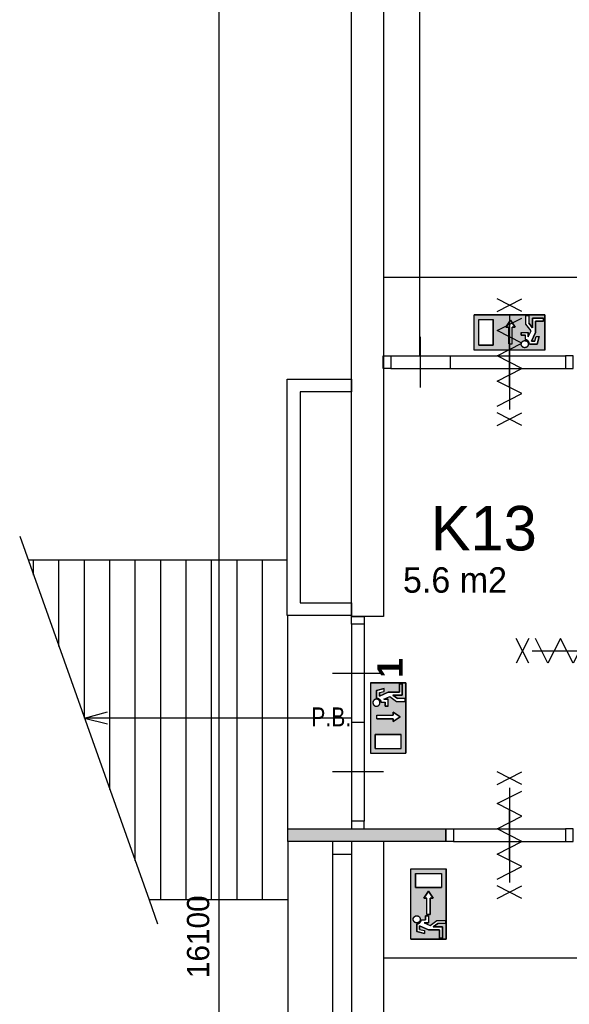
# Model space of a CAD drawing. Extents: x 319440 to 414317, y 3650 to 109188.
# Tile 25 of 46: x 337962 to 342282, y 76439 to 84182. Entities that reach past the tile are written whole.
import ezdxf
from ezdxf.enums import TextEntityAlignment as Align

# ---------------------------------------------------------------- set-up
doc = ezdxf.new("R2010")
doc.units = 0
doc.header["$MEASUREMENT"] = 0
doc.header["$PDMODE"] = 35
doc.header["$PDSIZE"] = -0.5
doc.layers.get('0').update_dxf_attribs({"linetype": 'CONTINUOUS'})
doc.layers.get('DEFPOINTS').update_dxf_attribs({"linetype": 'CONTINUOUS'})
for name, color, linetype in [('-02$TEKST$$$MAAT', 252, 'CONTINUOUS'), ('AA$1A---_ARCEER', 252, 'CONTINUOUS'), ('AL21----_BUITENWAND', 252, 'CONTINUOUS'), ('AL22----_BINNENWAND', 252, 'CONTINUOUS'), ('AL31----_BUITENKOZIJN', 252, 'CONTINUOUS'), ('AL32----_BINNENKOZIJN', 252, 'CONTINUOUS'), ('AM$1A---_MAATVOERING', 252, 'CONTINUOUS'), ('Brandweer', 252, 'CONTINUOUS'), ('brandweer NIEUW', 252, 'CONTINUOUS'), ('LAYER01', 252, 'CONTINUOUS'), ('M2', 252, 'CONTINUOUS')]:
    doc.layers.add(name, color=color, linetype=linetype)
doc.styles.add('B-01', font='b-gbp')
doc.styles.add('HELVL', font='HELVL', dxfattribs={"width": 0.8})
doc.dimstyles.new('BBA_STAND', dxfattribs={"dimtxt": 175, "dimasz": 1, "dimexe": 1, "dimexo": 0.001, "dimgap": 75, "dimtad": 1, "dimdec": 0, "dimzin": 0, "dimdsep": 46, "dimtxsty": 'B-01', "dimblk": 'NONE', "dimblk1": 'NONE', "dimblk2": 'PIJL1', "dimcen": 1, "dimse1": 1, "dimse2": 1, "dimclrd": 256, "dimclre": 1, "dimclrt": 256, "dimadec": 0, "dimazin": 0, "dimtfac": 1, "dimtdec": 0, "dimtmove": 0, "dimatfit": 0, "dimldrblk": 'PIJL1', "dimfxl": 1, "dimtolj": 1, "dimtzin": 0, "dimarcsym": 0})

# ---------------------------------------------------------------- blocks, each defined once
blk = doc.blocks.new('*D16')
at = {"layer": 'AM$1A---_MAATVOERING', "lineweight": -2, "transparency": 16777216}
blk.add_line((339528, 85020), (339528, 68920.5), dxfattribs=at)
at = {"layer": 'DEFPOINTS', "color": 0, "transparency": 16777216}
for p in [(340038, 85020), (339528, 68920.5), (340070.4, 68920.5)]:
    blk.add_point(p, dxfattribs=at)
at = {"layer": 'AM$1A---_MAATVOERING', "transparency": 16777216, "insert": (339365.5, 76970.3), "char_height": 175, "attachment_point": 5, "rotation": 90, "style": 'B-01'}
blk.add_mtext('\\A1;16100', dxfattribs=at)
blk = doc.blocks.new('_None')
blk = doc.blocks.new('PIJL1')
at = {"color": 1, "linetype": 'ByBlock'}
blk.add_line((0, 82.6), (0, -82.6), dxfattribs=at)
blk.add_solid([(-100, 16.7), (-100, -16.7), (0, 0)], dxfattribs=at)
blk = doc.blocks.new('*D77')
at = {"layer": 'AM$1A---_MAATVOERING', "lineweight": -2, "transparency": 16777216}
blk.add_line((356865.4, 82155), (340820.4, 82155), dxfattribs=at)
at = {"layer": 'DEFPOINTS', "color": 0, "transparency": 16777216}
for p in [(340820.4, 82155), (340820.4, 81699), (356865.4, 81539)]:
    blk.add_point(p, dxfattribs=at)
at = {"layer": 'AM$1A---_MAATVOERING', "transparency": 16777216, "insert": (348842.9, 82317.5), "char_height": 175, "attachment_point": 5, "style": 'B-01'}
blk.add_mtext('\\A1;16045', dxfattribs=at)
blk = doc.blocks.new('*D78')
at = {"layer": 'AM$1A---_MAATVOERING', "lineweight": -2, "transparency": 16777216}
blk.add_line((341108, 81539), (341108, 91114), dxfattribs=at)
at = {"layer": 'DEFPOINTS', "color": 0, "transparency": 16777216}
for p in [(340403.4, 91114), (341108, 91114), (340402.5, 81539)]:
    blk.add_point(p, dxfattribs=at)
at = {"layer": 'AM$1A---_MAATVOERING', "transparency": 16777216, "insert": (340945.5, 86326.5), "char_height": 175, "attachment_point": 5, "rotation": 90, "style": 'B-01'}
blk.add_mtext('\\A1;9575', dxfattribs=at)
blk = doc.blocks.new('*D91')
at = {"layer": 'AM$1A---_MAATVOERING', "lineweight": -2, "transparency": 16777216}
blk.add_line((348820.4, 76802), (340820.4, 76802), dxfattribs=at)
at = {"layer": 'DEFPOINTS', "color": 0, "transparency": 16777216}
for p in [(340820.4, 76894), (348820.4, 76894), (340820.4, 76802)]:
    blk.add_point(p, dxfattribs=at)
at = {"layer": 'AM$1A---_MAATVOERING', "transparency": 16777216, "insert": (344820.4, 76964.5), "char_height": 175, "attachment_point": 5, "style": 'B-01'}
blk.add_mtext('\\A1;8000', dxfattribs=at)

msp = doc.modelspace()

# ---------------------------------------------------------------- hatches: boundary and pattern name
at = {"layer": 'AA$1A---_ARCEER'}
msp.add_hatch(color=256, dxfattribs=at).paths.add_polyline_path([(341312.1, 77819.4), (340070.4, 77819.4), (340070.4, 77719.4), (341312.1, 77719.4)])
at = {"layer": 'Brandweer'}
h = msp.add_hatch(color=256, dxfattribs=at)
h.paths.add_polyline_path([(342089.6, 81584.1), (342089.6, 81861.5), (341534.7, 81861.5), (341534.7, 81584.1)])
h.paths.add_polyline_path([(341806.6, 81762.7), (341783.5, 81762.7), (341820.5, 81818.2), (341857.5, 81762.7), (341834.4, 81762.7), (341834.4, 81633.2), (341806.6, 81633.2)], flags=16)
h.paths.add_polyline_path([(341682.7, 81621.1), (341571.7, 81621.1), (341571.7, 81824.5), (341682.7, 81824.5)], flags=16)
h.paths.add_polyline_path([(341904.6, 81699.7), (341904.6, 81722.8), (341960.1, 81722.8), (341960.1, 81689.2), (341981.5, 81736.3), (341941.6, 81787.5), (341941.6, 81856.9), (341964.7, 81856.9), (341964.7, 81795.5), (341992.5, 81759.8), (341992.5, 81833.8), (342080.3, 81833.8), (342080.3, 81810.6), (342015.6, 81810.6), (342015.6, 81721.9), (341984.5, 81653.4), (342011.4, 81653.4), (342020.7, 81690.4), (342044.5, 81690.4), (342029.5, 81630.3), (341968.5, 81630.3), (341967.9, 81636.8), (341967.8, 81637.1), (341964.5, 81646.7), (341964.3, 81647.1), (341961, 81652.3), (341960.6, 81652.8), (341957.5, 81656.3), (341957.2, 81656.5), (341951.5, 81660.9), (341950.9, 81661.3), (341948, 81662.7), (341938.9, 81665.8), (341938.6, 81665.9), (341938.2, 81665.9), (341937.8, 81666), (341937.4, 81666.1), (341937, 81666.1), (341937, 81699.7)], flags=16)
h.paths.add_polyline_path([(341953.4, 81609.3), (341943.8, 81605), (341943.2, 81604.7), (341943.6, 81604.9), (341932.4, 81600.6), (341911.8, 81608.5), (341908.1, 81616.8), (341902.8, 81627.4), (341908.5, 81648), (341926.6, 81659.5), (341947.7, 81655.8), (341961, 81638.6), (341960.1, 81629), (341959.3, 81617.6), (341951.4, 81610.2), (341946.1, 81604.5), (341946.1, 81604.5), (341926.2, 81601.1), (341918.4, 81606.3), (341908.1, 81612.8), (341906.4, 81620.2), (341902.8, 81633.2), (341912.4, 81652.3), (341922.7, 81656.3), (341924.3, 81657.1), (341924.2, 81657), (341927, 81657.5), (341927.1, 81657.5), (341927, 81657.5), (341927.1, 81657.5), (341938.2, 81659.5), (341947.3, 81653.7), (341950.2, 81652.1), (341949.6, 81652.4), (341959.8, 81641.7), (341960.4, 81619.7), (341953.6, 81612.5), (341946.1, 81603.7), (341939.8, 81603.3), (341925.1, 81601.5), (341907.6, 81613.8), (341903, 81634.7), (341908.1, 81643.7), (341908.3, 81644.2), (341908.2, 81644), (341914.6, 81654.2), (341935.8, 81660), (341944, 81655.5), (341954.4, 81650.3), (341958.1, 81640.7), (341958.3, 81640.2), (341958.3, 81640.3), (341962.1, 81628.9)], flags=16)
h = msp.add_hatch(color=256, dxfattribs=at)
h.paths.add_polyline_path([(341314, 77505.3), (341036.6, 77505.3), (341036.6, 76950.4), (341314, 76950.4)])
h.paths.add_polyline_path([(341212.3, 77274.1), (341189.2, 77274.1), (341189.2, 77144.6), (341161.4, 77144.6), (341161.4, 77274.1), (341138.3, 77274.1), (341175.3, 77329.6)], flags=16)
h.paths.add_polyline_path([(341073.6, 77357.4), (341073.6, 77468.3), (341277, 77468.3), (341277, 77357.4)], flags=16)
h.paths.add_polyline_path([(341175.3, 77135.4), (341175.3, 77079.9), (341141.7, 77079.9), (341188.8, 77058.5), (341240, 77098.4), (341309.4, 77098.4), (341309.4, 77075.3), (341248, 77075.3), (341212.3, 77047.5), (341286.3, 77047.5), (341286.3, 76959.7), (341263.1, 76959.7), (341263.1, 77024.4), (341174.4, 77024.4), (341105.9, 77055.5), (341105.9, 77028.6), (341142.9, 77019.4), (341142.9, 76995.5), (341082.8, 77010.6), (341082.8, 77071.5), (341089.3, 77072.1), (341089.6, 77072.2), (341099.2, 77075.5), (341099.6, 77075.7), (341104.8, 77079), (341105.3, 77079.4), (341108.8, 77082.6), (341109, 77082.8), (341113.4, 77088.6), (341113.8, 77089.1), (341116.5, 77094.8), (341117, 77096.3), (341118, 77099.6), (341118.3, 77101.1), (341118.4, 77101.4), (341118.4, 77101.8), (341118.5, 77102.2), (341118.6, 77102.6), (341118.6, 77103), (341152.2, 77103), (341152.2, 77135.4)], flags=16)
h.paths.add_polyline_path([(341108.5, 77097.1), (341106.6, 77093.3), (341106.4, 77093.1), (341104.3, 77090), (341104.2, 77089.9), (341101.5, 77087), (341098.3, 77084.5), (341096.5, 77083.5), (341095.9, 77083.1), (341092.2, 77081.5), (341088.1, 77080.3), (341088.2, 77080.4), (341086.2, 77080.1), (341085.3, 77080), (341081.4, 77079.9), (341077.4, 77080.4), (341073.3, 77081.5), (341073.4, 77081.5), (341069.6, 77083.2), (341069.3, 77083.4), (341066.2, 77085.3), (341065.1, 77086.3), (341065, 77086.4), (341065.1, 77086.3), (341065, 77086.4), (341063, 77088.1), (341062.7, 77088.5), (341060.5, 77091.1), (341059.6, 77092.4), (341059.5, 77092.5), (341059.6, 77092.4), (341059.6, 77092.5), (341058.3, 77094.5), (341057.5, 77096.2), (341057.2, 77096.8), (341057.4, 77096.4), (341056.2, 77099.6), (341055.7, 77101.9), (341055.5, 77102.4), (341055, 77106.3), (341055.1, 77110.4), (341055.8, 77114.4), (341057.1, 77118.3), (341057.8, 77119.6), (341057.8, 77119.7), (341057.8, 77119.6), (341057.8, 77119.7), (341058.9, 77122), (341061.3, 77125.3), (341062.4, 77126.4), (341062.9, 77127), (341062.7, 77126.8), (341063.2, 77127.3), (341064.1, 77128.2), (341065.7, 77129.5), (341066.3, 77130), (341069.7, 77132.2), (341073.4, 77133.8), (341077.3, 77134.9), (341079.3, 77135.2), (341079.8, 77135.3), (341079.4, 77135.2), (341082.8, 77135.5), (341082.8, 77135.5), (341086.9, 77135.2), (341090.8, 77134.3), (341092.8, 77133.5), (341093.3, 77133.4), (341092.8, 77133.6), (341095.9, 77132.2), (341099.4, 77130), (341100.6, 77128.9), (341100.7, 77128.8), (341100.6, 77128.9), (341100.7, 77128.9), (341102.5, 77127.3), (341105.1, 77124.2), (341107.3, 77120.8), (341109, 77117), (341110.1, 77113.1), (341110.6, 77109), (341110.5, 77104.9), (341109.8, 77100.9), (341109.7, 77100.7)], flags=16)
at = {"layer": 'brandweer NIEUW'}
h = msp.add_hatch(color=256, dxfattribs=at)
h.paths.add_polyline_path([(340719.9, 78968.2), (340997.3, 78968.2), (340997.3, 78413.3), (340719.9, 78413.3)])
h.paths.add_polyline_path([(340898.5, 78685.3), (340898.5, 78662.1), (340954, 78699.1), (340898.5, 78736.1), (340898.5, 78713), (340769, 78713), (340769, 78685.3)], flags=16)
h.paths.add_polyline_path([(340756.9, 78561.3), (340756.9, 78450.3), (340960.3, 78450.3), (340960.3, 78561.3)], flags=16)
h.paths.add_polyline_path([(340835.5, 78783.2), (340858.6, 78783.2), (340858.6, 78838.7), (340825, 78838.7), (340872.1, 78860.1), (340923.3, 78820.2), (340992.7, 78820.2), (340992.7, 78843.4), (340931.3, 78843.4), (340895.6, 78871.1), (340969.6, 78871.1), (340969.6, 78959), (340946.4, 78959), (340946.4, 78894.2), (340857.7, 78894.2), (340789.2, 78863.1), (340789.2, 78890), (340826.2, 78899.3), (340826.2, 78923.1), (340766.1, 78908.1), (340766.1, 78847.1), (340772.6, 78846.5), (340772.9, 78846.4), (340782.5, 78843.1), (340782.9, 78842.9), (340788.1, 78839.6), (340788.6, 78839.2), (340792.1, 78836.1), (340792.3, 78835.8), (340796.7, 78830.1), (340797.1, 78829.5), (340798.5, 78826.6), (340801.6, 78817.6), (340801.7, 78817.2), (340801.8, 78816.8), (340801.8, 78816.4), (340801.9, 78816), (340801.9, 78815.6), (340835.5, 78815.6)], flags=16)
h.paths.add_polyline_path([(340745.1, 78832), (340740.8, 78822.4), (340740.5, 78821.8), (340740.7, 78822.2), (340736.4, 78811), (340744.3, 78790.4), (340752.6, 78786.8), (340763.2, 78781.4), (340783.8, 78787.1), (340795.3, 78805.2), (340791.6, 78826.3), (340774.5, 78839.6), (340764.8, 78838.7), (340753.4, 78837.9), (340746, 78830.1), (340740.3, 78824.7), (340740.4, 78824.8), (340736.9, 78804.8), (340742.1, 78797.1), (340748.7, 78786.7), (340756, 78785), (340769, 78781.4), (340788.1, 78791), (340792.1, 78801.3), (340792.9, 78803), (340792.9, 78802.9), (340793.3, 78805.7), (340793.4, 78805.7), (340793.3, 78805.7), (340793.3, 78805.7), (340795.3, 78816.8), (340789.5, 78825.9), (340787.9, 78828.8), (340788.2, 78828.2), (340777.5, 78838.4), (340755.5, 78839), (340748.3, 78832.3), (340739.5, 78824.7), (340739.1, 78818.4), (340737.3, 78803.8), (340749.6, 78786.3), (340770.5, 78781.6), (340779.5, 78786.7), (340780, 78786.9), (340779.8, 78786.8), (340790, 78793.3), (340795.8, 78814.4), (340791.3, 78822.6), (340786.1, 78833), (340776.5, 78836.7), (340776, 78836.9), (340776.1, 78836.9), (340764.7, 78840.7)], flags=16)

# ---------------------------------------------------------------- linework, layer by layer
at = {"layer": 'AA$1A---_ARCEER'}
for p, q in [((337961.9, 80119.6), (338978.9, 77261.1)), ((340065.4, 79931), (338029, 79931)), ((338070.4, 79814.6), (338070.4, 79931)), ((338270.4, 79252.4), (338270.4, 79931)), ((338470.4, 78690.3), (338470.4, 79931)), ((338670.4, 78128.2), (338670.4, 79931)), ((338870.4, 77566.1), (338870.4, 79931)), ((339070.4, 77261), (339070.4, 79931)), ((339270.4, 77261), (339270.4, 79931)), ((339470.4, 77261), (339470.4, 79931)), ((339670.4, 77261), (339670.4, 79931)), ((339870.4, 77261), (339870.4, 79931)), ((340070.4, 77819.4), (340070.4, 79496)), ((338470.4, 78690.3), (338650.8, 78739.4)), ((340570.5, 78690.5), (338470.4, 78690.3)), ((338470.4, 78690.3), (338650.8, 78644.5)), ((338978.9, 77261.1), (339046, 77072.7)), ((340070.4, 77261), (338979, 77261))]:
    msp.add_line(p, q, dxfattribs=at)
at = {"layer": 'AL21----_BUITENWAND'}
for points in [[(340820.4, 85569), (340820.4, 79489)], [(340570.4, 79489), (340570.4, 85319)], [(340065.4, 79496), (340065.4, 81356)], [(340065.4, 81356), (340570.4, 81356)], [(340570.4, 81356), (340570.4, 81256)], [(340165.4, 81256), (340165.4, 79596)], [(340570.4, 81256), (340165.4, 81256)], [(340165.4, 79596), (340570.4, 79596)], [(340570.4, 79596), (340570.4, 79496)], [(340570.4, 79496), (340065.4, 79496)], [(340820.4, 79489), (340570.4, 79489)]]:
    msp.add_lwpolyline(points, dxfattribs=at)
at = {"layer": 'AL22----_BINNENWAND'}
for points in [[(340070.4, 77719.4), (340070.4, 77819.4)], [(340070.4, 77819.4), (341312.2, 77819.4)], [(341312.2, 77819.4), (341312.2, 77719.4)], [(341312.2, 77719.4), (340070.4, 77719.4)]]:
    msp.add_lwpolyline(points, dxfattribs=at)
at = {"layer": 'AL31----_BUITENKOZIJN'}
for points in [[(340070.4, 77719.4), (340070.4, 75949)], [(340420.4, 77719.4), (340420.4, 75949)], [(340570.4, 77719.4), (340570.4, 75949)], [(340820.4, 77719.4), (340820.4, 75949)], [(340420.4, 77619.4), (340570.4, 77619.4)]]:
    msp.add_lwpolyline(points, dxfattribs=at)
at = {"layer": 'AL32----_BINNENKOZIJN'}
for points in [[(341113.3, 81289), (341113.3, 81489), (341113.3, 81689)], [(341812.1, 81289), (341812.1, 81489), (341812.1, 81689)], [(341812.1, 81289), (341812.1, 81489), (341812.1, 81689)], [(340879.5, 81539), (342252.4, 81539)], [(341347.1, 81439), (341347.1, 81489), (341347.1, 81539)], [(340879.5, 81439), (342252.4, 81439.3)], [(340570.4, 79429), (340570.6, 77879.1)], [(340670.4, 79429), (340670.4, 77879.1)], [(340820.4, 79041.5), (340620.4, 79041.5), (340420.4, 79041.5)], [(340670.4, 78654.1), (340620.4, 78654.1), (340570.4, 78654.1)], [(340820.4, 78266.6), (340620.4, 78266.6), (340420.4, 78266.6)], [(341812.1, 77569.4), (341812.1, 77769.4), (341812.1, 77969.4)], [(341812.1, 77569.4), (341812.1, 77769.4), (341812.1, 77969.4)], [(341812.3, 77569.4), (341812.3, 77769.4), (341812.3, 77969.4)], [(341372.1, 77819.4), (342252.4, 77819.4)], [(341372.1, 77719.4), (342252.4, 77719.6)]]:
    msp.add_lwpolyline(points, dxfattribs=at)
for points in [[(340819.5, 81539), (340879.5, 81539), (340879.5, 81439), (340819.5, 81439)], [(342312.2, 81539), (342252.4, 81539), (342252.4, 81439.3), (342312.2, 81439.3)], [(340670.4, 79489), (340670.4, 79429), (340570.4, 79429), (340570.4, 79489)], [(340670.4, 77819.4), (340670.4, 77879.1), (340570.6, 77879.1), (340570.6, 77819.4)], [(341312.1, 77819.4), (341372.1, 77819.4), (341372.1, 77719.4), (341312.1, 77719.4)], [(342312.1, 77819.4), (342252.4, 77819.4), (342252.4, 77719.6), (342312.1, 77719.6)]]:
    msp.add_lwpolyline(points, close=True, dxfattribs=at)
at = {"layer": 'Brandweer'}
for p, q in [((342089.6, 81861.5), (341534.7, 81861.5)), ((341534.7, 81584.1), (341534.7, 81861.5)), ((341941.6, 81787.5), (341941.6, 81856.9)), ((341941.6, 81856.9), (341964.7, 81856.9)), ((341964.7, 81856.9), (341964.7, 81795.5)), ((342089.6, 81584.1), (342089.6, 81861.5)), ((341571.7, 81621.1), (341571.7, 81824.5)), ((341571.7, 81824.5), (341682.7, 81824.5)), ((341682.7, 81621.1), (341682.7, 81824.5)), ((341783.5, 81762.7), (341820.5, 81818.2)), ((341806.6, 81762.7), (341783.5, 81762.7)), ((341806.6, 81633.2), (341806.6, 81762.7)), ((341820.5, 81818.2), (341857.5, 81762.7)), ((341857.5, 81762.7), (341834.4, 81762.7)), ((341834.4, 81633.2), (341834.4, 81762.7)), ((341981.6, 81736.1), (341941.6, 81787.5)), ((341992.5, 81759.8), (341964.7, 81795.5)), ((341992.5, 81833.8), (341992.5, 81759.8)), ((342080.3, 81833.8), (341992.5, 81833.8)), ((342015.6, 81721.9), (342015.6, 81810.6)), ((342015.6, 81810.6), (342080.3, 81810.6)), ((342080.3, 81810.6), (342080.3, 81833.8)), ((341904.6, 81722.8), (341904.6, 81699.7)), ((341904.6, 81722.8), (341960.1, 81722.8)), ((341904.6, 81699.7), (341937, 81699.7)), ((341937, 81666.1), (341937, 81699.7)), ((341960.1, 81689.2), (341981.5, 81736.3)), ((341960.1, 81689.2), (341960.1, 81722.8)), ((341984.5, 81653.4), (342015.6, 81721.9)), ((342011.4, 81653.4), (342020.7, 81690.4)), ((342020.7, 81690.4), (342044.5, 81690.4)), ((342029.5, 81630.3), (342044.5, 81690.4)), ((341571.7, 81621.1), (341682.7, 81621.1)), ((341968.5, 81630.3), (342029.5, 81630.3)), ((342011.4, 81653.4), (341984.5, 81653.4)), ((342089.6, 81584.1), (341534.7, 81584.1)), ((341036.6, 77505.3), (341314, 77505.3)), ((341036.6, 76950.4), (341036.6, 77505.3)), ((341314, 76950.4), (341314, 77505.3)), ((341073.6, 77468.3), (341277, 77468.3)), ((341073.6, 77468.3), (341073.6, 77357.4)), ((341277, 77468.3), (341277, 77357.4)), ((341073.6, 77357.4), (341277, 77357.4)), ((341175.3, 77329.6), (341138.3, 77274.1)), ((341138.3, 77274.1), (341161.4, 77274.1)), ((341161.4, 77144.6), (341161.4, 77274.1)), ((341212.3, 77274.1), (341175.3, 77329.6)), ((341189.2, 77144.6), (341189.2, 77274.1)), ((341189.2, 77274.1), (341212.3, 77274.1)), ((341175.3, 77135.4), (341152.2, 77135.4)), ((341152.2, 77135.4), (341152.2, 77103)), ((341161.4, 77144.6), (341189.2, 77144.6)), ((341175.3, 77135.4), (341175.3, 77079.9)), ((341082.8, 77071.5), (341082.8, 77010.6)), ((341105.9, 77028.6), (341105.9, 77055.5)), ((341105.9, 77055.5), (341174.4, 77024.4)), ((341118.6, 77103), (341152.2, 77103)), ((341141.7, 77079.9), (341188.8, 77058.5)), ((341141.7, 77079.9), (341175.3, 77079.9)), ((341188.6, 77058.4), (341240, 77098.4)), ((341212.3, 77047.5), (341248, 77075.3)), ((341286.3, 77047.5), (341212.3, 77047.5)), ((341240, 77098.4), (341309.4, 77098.4)), ((341309.4, 77075.3), (341248, 77075.3)), ((341286.3, 76959.7), (341286.3, 77047.5)), ((341309.4, 77098.4), (341309.4, 77075.3)), ((341082.8, 77010.6), (341142.9, 76995.5)), ((341105.9, 77028.6), (341142.9, 77019.4)), ((341142.9, 77019.4), (341142.9, 76995.5)), ((341174.4, 77024.4), (341263.1, 77024.4)), ((341263.1, 77024.4), (341263.1, 76959.7)), ((341036.6, 76950.4), (341314, 76950.4)), ((341263.1, 76959.7), (341286.3, 76959.7))]:
    msp.add_line(p, q, dxfattribs=at)
for points in [[(341908.9, 81886.5), (341715.4, 81986.5)], [(341715.4, 81886.5), (341908.9, 81986.5)], [(342089.6, 81861.5), (342089.6, 81584.1), (341534.7, 81584.1), (341534.7, 81861.5), (342089.6, 81861.5)], [(341812.1, 81861.5), (341812.1, 81116.5)], [(341812.1, 81861.5), (341812.1, 81116.5)], [(342080.3, 81833.8), (342080.3, 81810.6), (342015.6, 81810.6), (342015.6, 81721.9), (341984.5, 81653.4), (342011.4, 81653.4), (342020.7, 81690.4), (342044.5, 81690.4), (342029.5, 81630.3), (341968.5, 81630.3), (341968, 81636.1), (341967.5, 81638.6), (341966.8, 81641.2), (341965.8, 81643.9), (341964.2, 81647.4), (341962.5, 81650.1), (341961.2, 81652), (341959.3, 81654.3), (341957.5, 81656.2), (341954.7, 81658.7), (341952, 81660.6), (341948.9, 81662.4), (341946, 81663.7), (341941.9, 81665.1), (341938.9, 81665.8), (341937, 81666.5), (341937, 81699.7), (341904.6, 81699.7), (341904.6, 81722.8), (341960.1, 81722.8), (341960.1, 81689.2), (341981.5, 81736.3), (341941.6, 81787.5), (341941.6, 81856.9), (341964.7, 81856.9), (341964.7, 81795.5), (341992.5, 81759.8), (341992.5, 81833.8), (342080.3, 81833.8)], [(341682.7, 81824.5), (341682.7, 81621.1), (341571.7, 81621.1), (341571.7, 81824.5), (341682.7, 81824.5)], [(341715.4, 81142.5), (341908.9, 81241.5), (341715.4, 81340.5), (341908.9, 81439.5), (341715.4, 81538.5), (341908.9, 81637.5), (341715.4, 81736.5), (341908.9, 81835.5)], [(341806.6, 81633.2), (341834.4, 81633.2), (341834.4, 81762.7), (341857.5, 81762.7), (341820.5, 81818.2), (341783.5, 81762.7), (341806.6, 81762.7), (341806.6, 81633.2)], [(341912.7, 81610.7), (341911.8, 81611.7), (341910.9, 81612.7), (341910.1, 81613.8), (341909.3, 81614.9), (341908.6, 81616), (341907.9, 81617.2), (341907.3, 81618.4), (341906.7, 81619.7), (341906.2, 81621), (341905.8, 81622.2), (341905.5, 81623.6), (341905.2, 81624.9), (341904.9, 81626.2), (341904.8, 81627.6), (341904.7, 81628.9), (341904.6, 81630.3), (341904.7, 81631.7), (341904.8, 81633), (341904.9, 81634.4), (341905.2, 81635.7), (341905.5, 81637), (341905.8, 81638.4), (341906.2, 81639.6), (341906.7, 81640.9), (341907.3, 81642.2), (341907.9, 81643.4), (341908.6, 81644.6), (341909.3, 81645.7), (341910.1, 81646.8), (341910.9, 81647.9), (341911.8, 81648.9), (341912.7, 81649.9), (341913.7, 81650.9), (341914.8, 81651.7), (341915.8, 81652.6), (341917, 81653.4), (341918.1, 81654.1), (341919.3, 81654.8), (341920.5, 81655.4), (341921.8, 81655.9), (341923, 81656.4), (341924.3, 81656.8), (341925.6, 81657.2), (341927, 81657.5), (341928.3, 81657.7), (341929.6, 81657.9), (341931, 81658), (341932.4, 81658), (341933.7, 81658), (341935.1, 81657.9), (341936.4, 81657.7), (341937.8, 81657.5), (341939.1, 81657.2), (341940.4, 81656.8), (341941.7, 81656.4), (341943, 81655.9), (341944.2, 81655.4), (341945.4, 81654.8), (341946.6, 81654.1), (341947.8, 81653.4), (341948.9, 81652.6), (341950, 81651.7), (341951, 81650.9), (341952, 81649.9), (341952.9, 81648.9), (341953.8, 81647.9), (341954.6, 81646.8), (341955.4, 81645.7), (341956.2, 81644.6), (341956.8, 81643.4), (341957.4, 81642.2), (341958, 81640.9), (341958.5, 81639.6), (341958.9, 81638.4), (341959.3, 81637), (341959.6, 81635.7), (341959.8, 81634.4), (341960, 81633), (341960.1, 81631.7), (341960.1, 81630.3), (341960.1, 81628.9), (341960, 81627.6), (341959.8, 81626.2), (341959.6, 81624.9), (341959.3, 81623.6), (341958.9, 81622.2), (341958.5, 81621), (341958, 81619.7), (341957.4, 81618.4), (341956.8, 81617.2), (341956.2, 81616), (341955.4, 81614.9), (341954.6, 81613.8), (341953.8, 81612.7), (341952.9, 81611.7), (341952, 81610.7), (341951, 81609.7), (341950, 81608.9), (341948.9, 81608), (341947.8, 81607.2), (341946.6, 81606.5), (341945.4, 81605.8), (341944.2, 81605.2), (341943, 81604.7), (341941.7, 81604.2), (341940.4, 81603.8), (341939.1, 81603.4), (341937.8, 81603.1), (341936.4, 81602.9), (341935.1, 81602.7), (341933.7, 81602.6), (341932.4, 81602.6), (341931, 81602.6), (341929.6, 81602.7), (341928.3, 81602.9), (341927, 81603.1), (341925.6, 81603.4), (341924.3, 81603.8), (341923, 81604.2), (341921.7, 81604.7), (341920.5, 81605.2), (341919.3, 81605.8), (341918.1, 81606.5), (341917, 81607.2), (341915.8, 81608), (341914.8, 81608.9), (341913.7, 81609.7), (341912.7, 81610.7)], [(341959.8, 81626.2), (341958.7, 81621.6), (341956.4, 81616.4), (341953.7, 81612.6), (341951.3, 81610.1), (341947.6, 81607.1), (341943.7, 81605), (341938, 81603.1), (341930.7, 81602.6), (341924.5, 81603.7), (341920.4, 81605.3), (341918.3, 81606.4), (341915.7, 81608.2), (341913.5, 81610), (341910.4, 81613.3), (341908.1, 81616.9), (341906.2, 81621.2), (341904.8, 81626.9), (341904.6, 81631.2), (341905, 81634.7), (341906.5, 81640.3), (341908.1, 81643.8), (341911.1, 81648.1), (341915.5, 81652.3), (341918.3, 81654.2), (341922.7, 81656.3), (341927.1, 81657.5), (341933.8, 81658), (341939.8, 81657), (341944.1, 81655.5), (341947.4, 81653.6), (341950.5, 81651.3), (341953.9, 81647.8), (341956.5, 81643.9), (341958.1, 81640.6), (341959.4, 81636.4), (341959.9, 81633.6), (341960.1, 81629), (341959.8, 81626.2)], [(341968.5, 81630.3), (341968.5, 81630.7), (341968.5, 81631.1), (341968.5, 81631.5), (341968.4, 81631.9), (341968.4, 81632.3), (341968.4, 81632.7), (341968.4, 81633.1), (341968.3, 81633.6), (341968.3, 81634), (341968.3, 81634.4), (341968.2, 81634.8), (341968.2, 81635.2), (341968.1, 81635.6), (341968, 81636), (341968, 81636.4), (341967.9, 81636.8), (341967.8, 81637.2), (341967.7, 81637.6), (341967.7, 81638), (341967.6, 81638.4), (341967.5, 81638.8), (341967.4, 81639.2), (341967.3, 81639.6), (341967.2, 81639.9), (341967.1, 81640.3), (341966.9, 81640.7), (341966.8, 81641.1), (341966.7, 81641.5), (341966.6, 81641.9), (341966.4, 81642.3), (341966.3, 81642.7), (341966.2, 81643), (341966, 81643.4), (341965.9, 81643.8), (341965.7, 81644.2), (341965.5, 81644.6), (341965.4, 81644.9), (341965.2, 81645.3), (341965.1, 81645.7), (341964.9, 81646), (341964.7, 81646.4), (341964.5, 81646.8), (341964.3, 81647.1), (341964.1, 81647.5), (341963.9, 81647.8), (341963.7, 81648.2), (341963.5, 81648.5), (341963.3, 81648.9), (341963.1, 81649.2), (341962.9, 81649.6), (341962.7, 81649.9), (341962.5, 81650.3), (341962.2, 81650.6), (341962, 81650.9), (341961.8, 81651.3), (341961.5, 81651.6), (341961.3, 81651.9), (341961, 81652.3), (341960.8, 81652.6), (341960.5, 81652.9), (341960.3, 81653.2), (341960, 81653.5), (341959.8, 81653.8), (341959.5, 81654.1), (341959.2, 81654.5), (341958.9, 81654.7), (341958.7, 81655.1), (341958.4, 81655.3), (341958.1, 81655.6), (341957.8, 81655.9), (341957.5, 81656.2), (341957.2, 81656.5), (341956.9, 81656.8), (341956.6, 81657), (341956.3, 81657.3), (341956, 81657.6), (341955.7, 81657.9), (341955.4, 81658.1), (341955.1, 81658.4), (341954.8, 81658.6), (341954.5, 81658.9), (341954.1, 81659.1), (341953.8, 81659.4), (341953.5, 81659.6), (341953.1, 81659.8), (341952.8, 81660.1), (341952.5, 81660.3), (341952.1, 81660.5), (341951.8, 81660.7), (341951.4, 81661), (341951.1, 81661.2), (341950.8, 81661.4), (341950.4, 81661.6), (341950, 81661.8), (341949.7, 81662), (341949.3, 81662.2), (341949, 81662.4), (341948.6, 81662.6), (341948.2, 81662.7), (341947.9, 81662.9), (341947.5, 81663.1), (341947.1, 81663.3), (341946.8, 81663.4), (341946.4, 81663.6), (341946, 81663.7), (341945.6, 81663.9), (341945.3, 81664), (341944.9, 81664.2), (341944.5, 81664.3), (341944.1, 81664.5), (341943.7, 81664.6), (341943.3, 81664.7), (341942.9, 81664.8), (341942.6, 81664.9), (341942.2, 81665.1), (341941.8, 81665.2), (341941.4, 81665.3), (341941, 81665.4), (341940.6, 81665.5), (341940.2, 81665.6), (341939.8, 81665.6), (341939.4, 81665.7), (341939, 81665.8), (341938.6, 81665.9), (341938.2, 81665.9), (341937.8, 81666), (341937.4, 81666.1), (341937, 81666.1)], [(341908.9, 80991.5), (341715.4, 81091.5)], [(341715.4, 80991.5), (341908.9, 81091.5)], [(341964.8, 79122.3), (341864.8, 79315.9)], [(341964.8, 79315.9), (341864.8, 79122.3)], [(342708.8, 79122.3), (342609.8, 79315.9), (342510.8, 79122.3), (342411.8, 79315.9), (342312.8, 79122.3), (342213.8, 79315.9), (342114.8, 79122.3), (342015.8, 79315.9)], [(341989.8, 79219.1), (342734.8, 79219.1)], [(341989.8, 79219.1), (342734.8, 79219.1)], [(341908.9, 78166.9), (341715.4, 78266.9)], [(341715.4, 78166.9), (341908.9, 78266.9)], [(341812.1, 78141.9), (341812.1, 77396.9)], [(341812.1, 78141.9), (341812.1, 77396.9)], [(341715.4, 77422.9), (341908.9, 77521.9), (341715.4, 77620.9), (341908.9, 77719.9), (341715.4, 77818.9), (341908.9, 77917.9), (341715.4, 78016.9), (341908.9, 78115.9)], [(341314, 76950.4), (341036.6, 76950.4), (341036.6, 77505.3), (341314, 77505.3), (341314, 76950.4)], [(341277, 77357.4), (341073.6, 77357.4), (341073.6, 77468.3), (341277, 77468.3), (341277, 77357.4)], [(341908.9, 77271.9), (341715.4, 77371.9)], [(341715.4, 77271.9), (341908.9, 77371.9)], [(341189.2, 77144.6), (341161.4, 77144.6), (341161.4, 77274.1), (341138.3, 77274.1), (341175.3, 77329.6), (341212.3, 77274.1), (341189.2, 77274.1), (341189.2, 77144.6)], [(341078.7, 77080.2), (341074.1, 77081.3), (341068.9, 77083.6), (341065.1, 77086.3), (341062.6, 77088.7), (341059.6, 77092.4), (341057.5, 77096.3), (341055.6, 77102), (341055.1, 77109.3), (341056.2, 77115.5), (341057.8, 77119.6), (341058.9, 77121.8), (341060.7, 77124.4), (341062.5, 77126.5), (341065.8, 77129.6), (341069.4, 77132), (341073.7, 77133.9), (341079.4, 77135.2), (341083.7, 77135.4), (341087.2, 77135), (341092.8, 77133.5), (341096.3, 77131.9), (341100.6, 77128.9), (341104.8, 77124.5), (341106.7, 77121.7), (341108.8, 77117.3), (341110, 77113), (341110.5, 77106.2), (341109.5, 77100.2), (341108, 77095.9), (341106.1, 77092.7), (341103.8, 77089.5), (341100.3, 77086.2), (341096.4, 77083.5), (341093.1, 77081.9), (341088.9, 77080.6), (341086.1, 77080.1), (341081.5, 77079.9), (341078.7, 77080.2)], [(341063.2, 77127.3), (341064.2, 77128.2), (341065.2, 77129.1), (341066.3, 77129.9), (341067.4, 77130.7), (341068.5, 77131.4), (341069.7, 77132.1), (341070.9, 77132.7), (341072.2, 77133.3), (341073.5, 77133.8), (341074.7, 77134.2), (341076.1, 77134.6), (341077.4, 77134.9), (341078.7, 77135.1), (341080.1, 77135.3), (341081.4, 77135.4), (341082.8, 77135.4), (341084.2, 77135.4), (341085.5, 77135.3), (341086.9, 77135.1), (341088.2, 77134.9), (341089.5, 77134.6), (341090.9, 77134.2), (341092.1, 77133.8), (341093.4, 77133.3), (341094.7, 77132.7), (341095.9, 77132.1), (341097.1, 77131.4), (341098.2, 77130.7), (341099.3, 77129.9), (341100.4, 77129.1), (341101.4, 77128.2), (341102.4, 77127.3), (341103.4, 77126.3), (341104.2, 77125.3), (341105.1, 77124.2), (341105.9, 77123.1), (341106.6, 77121.9), (341107.3, 77120.7), (341107.9, 77119.5), (341108.4, 77118.3), (341108.9, 77117), (341109.3, 77115.7), (341109.7, 77114.4), (341110, 77113.1), (341110.2, 77111.7), (341110.4, 77110.4), (341110.5, 77109), (341110.5, 77107.7), (341110.5, 77106.3), (341110.4, 77104.9), (341110.2, 77103.6), (341110, 77102.2), (341109.7, 77100.9), (341109.3, 77099.6), (341108.9, 77098.3), (341108.4, 77097), (341107.9, 77095.8), (341107.3, 77094.6), (341106.6, 77093.4), (341105.9, 77092.2), (341105.1, 77091.1), (341104.2, 77090.1), (341103.4, 77089), (341102.4, 77088), (341101.4, 77087.1), (341100.4, 77086.2), (341099.3, 77085.4), (341098.2, 77084.6), (341097.1, 77083.9), (341095.9, 77083.2), (341094.7, 77082.6), (341093.4, 77082), (341092.1, 77081.5), (341090.9, 77081.1), (341089.5, 77080.7), (341088.2, 77080.4), (341086.9, 77080.2), (341085.5, 77080), (341084.2, 77079.9), (341082.8, 77079.9), (341081.4, 77079.9), (341080.1, 77080), (341078.7, 77080.2), (341077.4, 77080.4), (341076.1, 77080.7), (341074.7, 77081.1), (341073.5, 77081.5), (341072.2, 77082), (341070.9, 77082.6), (341069.7, 77083.2), (341068.5, 77083.9), (341067.4, 77084.6), (341066.3, 77085.4), (341065.2, 77086.2), (341064.2, 77087.1), (341063.2, 77088), (341062.2, 77089), (341061.4, 77090.1), (341060.5, 77091.1), (341059.7, 77092.2), (341059, 77093.4), (341058.3, 77094.6), (341057.7, 77095.8), (341057.2, 77097), (341056.7, 77098.3), (341056.3, 77099.6), (341055.9, 77100.9), (341055.6, 77102.2), (341055.4, 77103.6), (341055.2, 77104.9), (341055.1, 77106.3), (341055.1, 77107.7), (341055.1, 77109), (341055.2, 77110.4), (341055.4, 77111.7), (341055.6, 77113.1), (341055.9, 77114.4), (341056.3, 77115.7), (341056.7, 77117), (341057.2, 77118.3), (341057.7, 77119.5), (341058.3, 77120.7), (341059, 77121.9), (341059.7, 77123.1), (341060.5, 77124.2), (341061.4, 77125.3), (341062.2, 77126.3), (341063.2, 77127.3)], [(341286.3, 76959.7), (341263.1, 76959.7), (341263.1, 77024.4), (341174.4, 77024.4), (341105.9, 77055.5), (341105.9, 77028.6), (341142.9, 77019.4), (341142.9, 76995.5), (341082.8, 77010.6), (341082.8, 77071.5), (341088.6, 77072), (341091.1, 77072.5), (341093.7, 77073.2), (341096.4, 77074.2), (341099.9, 77075.8), (341102.6, 77077.5), (341104.5, 77078.8), (341106.8, 77080.7), (341108.7, 77082.5), (341111.2, 77085.3), (341113.1, 77088.1), (341114.9, 77091.1), (341116.2, 77094), (341117.6, 77098.1), (341118.3, 77101.1), (341119, 77103), (341152.2, 77103), (341152.2, 77135.4), (341175.3, 77135.4), (341175.3, 77079.9), (341141.7, 77079.9), (341188.8, 77058.5), (341240, 77098.4), (341309.4, 77098.4), (341309.4, 77075.3), (341248, 77075.3), (341212.3, 77047.5), (341286.3, 77047.5), (341286.3, 76959.7)], [(341082.8, 77071.5), (341083.2, 77071.5), (341083.6, 77071.5), (341084, 77071.6), (341084.4, 77071.6), (341084.8, 77071.6), (341085.2, 77071.6), (341085.6, 77071.7), (341086.1, 77071.7), (341086.5, 77071.7), (341086.9, 77071.8), (341087.3, 77071.8), (341087.7, 77071.9), (341088.1, 77071.9), (341088.5, 77072), (341088.9, 77072.1), (341089.3, 77072.1), (341089.7, 77072.2), (341090.1, 77072.3), (341090.5, 77072.4), (341090.9, 77072.5), (341091.3, 77072.5), (341091.7, 77072.6), (341092.1, 77072.7), (341092.4, 77072.9), (341092.8, 77073), (341093.2, 77073.1), (341093.6, 77073.2), (341094, 77073.3), (341094.4, 77073.4), (341094.8, 77073.6), (341095.2, 77073.7), (341095.5, 77073.9), (341095.9, 77074), (341096.3, 77074.2), (341096.7, 77074.3), (341097.1, 77074.5), (341097.4, 77074.6), (341097.8, 77074.8), (341098.2, 77075), (341098.5, 77075.1), (341098.9, 77075.3), (341099.3, 77075.5), (341099.6, 77075.7), (341100, 77075.9), (341100.3, 77076.1), (341100.7, 77076.3), (341101, 77076.5), (341101.4, 77076.7), (341101.7, 77076.9), (341102.1, 77077.1), (341102.4, 77077.3), (341102.8, 77077.6), (341103.1, 77077.8), (341103.4, 77078), (341103.8, 77078.3), (341104.1, 77078.5), (341104.4, 77078.7), (341104.8, 77079), (341105.1, 77079.2), (341105.4, 77079.5), (341105.7, 77079.7), (341106, 77080), (341106.3, 77080.3), (341106.6, 77080.5), (341107, 77080.8), (341107.2, 77081.1), (341107.6, 77081.4), (341107.8, 77081.6), (341108.1, 77081.9), (341108.4, 77082.2), (341108.7, 77082.5), (341109, 77082.8), (341109.3, 77083.1), (341109.5, 77083.4), (341109.8, 77083.7), (341110.1, 77084), (341110.4, 77084.3), (341110.6, 77084.6), (341110.9, 77084.9), (341111.1, 77085.2), (341111.4, 77085.6), (341111.6, 77085.9), (341111.9, 77086.2), (341112.1, 77086.5), (341112.3, 77086.9), (341112.6, 77087.2), (341112.8, 77087.5), (341113, 77087.9), (341113.2, 77088.2), (341113.5, 77088.6), (341113.7, 77088.9), (341113.9, 77089.3), (341114.1, 77089.6), (341114.3, 77090), (341114.5, 77090.3), (341114.7, 77090.7), (341114.9, 77091), (341115.1, 77091.4), (341115.2, 77091.8), (341115.4, 77092.1), (341115.6, 77092.5), (341115.8, 77092.9), (341115.9, 77093.3), (341116.1, 77093.6), (341116.2, 77094), (341116.4, 77094.4), (341116.5, 77094.8), (341116.7, 77095.1), (341116.8, 77095.5), (341117, 77095.9), (341117.1, 77096.3), (341117.2, 77096.7), (341117.3, 77097.1), (341117.4, 77097.5), (341117.6, 77097.9), (341117.7, 77098.2), (341117.8, 77098.6), (341117.9, 77099), (341118, 77099.4), (341118.1, 77099.8), (341118.1, 77100.2), (341118.2, 77100.6), (341118.3, 77101), (341118.4, 77101.4), (341118.4, 77101.8), (341118.5, 77102.2), (341118.6, 77102.6), (341118.6, 77103)]]:
    msp.add_lwpolyline(points, dxfattribs=at)
for points in [[(341968.5, 81630.3), (341967.9, 81637), (341964.4, 81646.9), (341960.9, 81652.4), (341957.4, 81656.4), (341951.3, 81661.1), (341944.9, 81664.2), (341940, 81665.6), (341937, 81666.5), (341937, 81699.7), (341904.6, 81699.7), (341904.6, 81722.8), (341960.1, 81722.8), (341960.1, 81689.2), (341981.5, 81736.3), (341941.6, 81787.5), (341941.6, 81856.9), (341964.7, 81856.9), (341964.7, 81795.5), (341992.5, 81759.8), (341992.5, 81833.8), (342080.3, 81833.8), (342080.3, 81810.6), (342015.6, 81810.6), (342015.6, 81721.9), (341984.5, 81653.4), (342011.4, 81653.4), (342020.7, 81690.4), (342044.5, 81690.4), (342029.5, 81630.3)], [(341082.8, 77071.5), (341089.5, 77072.2), (341099.4, 77075.6), (341104.9, 77079.1), (341108.9, 77082.6), (341113.6, 77088.7), (341116.7, 77095.1), (341118.1, 77100), (341119, 77103), (341152.2, 77103), (341152.2, 77135.4), (341175.3, 77135.4), (341175.3, 77079.9), (341141.7, 77079.9), (341188.8, 77058.5), (341240, 77098.4), (341309.4, 77098.4), (341309.4, 77075.3), (341248, 77075.3), (341212.3, 77047.5), (341286.3, 77047.5), (341286.3, 76959.7), (341263.1, 76959.7), (341263.1, 77024.4), (341174.4, 77024.4), (341105.9, 77055.5), (341105.9, 77028.6), (341142.9, 77019.4), (341142.9, 76995.5), (341082.8, 77010.6)]]:
    msp.add_lwpolyline(points, close=True, dxfattribs=at)
at = {"layer": 'brandweer NIEUW'}
for p, q in [((340719.9, 78968.2), (340997.3, 78968.2)), ((340719.9, 78968.2), (340719.9, 78413.3)), ((340766.1, 78908.1), (340826.2, 78923.1)), ((340766.1, 78847.1), (340766.1, 78908.1)), ((340789.2, 78890), (340826.2, 78899.3)), ((340826.2, 78899.3), (340826.2, 78923.1)), ((340946.4, 78959), (340969.6, 78959)), ((340946.4, 78894.2), (340946.4, 78959)), ((340969.6, 78959), (340969.6, 78871.1)), ((340997.3, 78968.2), (340997.3, 78413.3)), ((340789.2, 78863.1), (340857.7, 78894.2)), ((340789.2, 78890), (340789.2, 78863.1)), ((340825, 78838.7), (340872.1, 78860.1)), ((340825, 78838.7), (340858.6, 78838.7)), ((340857.7, 78894.2), (340946.4, 78894.2)), ((340858.6, 78783.2), (340858.6, 78838.7)), ((340871.9, 78860.2), (340923.3, 78820.2)), ((340969.6, 78871.1), (340895.6, 78871.1)), ((340895.6, 78871.1), (340931.3, 78843.4)), ((340923.3, 78820.2), (340992.7, 78820.2)), ((340992.7, 78843.4), (340931.3, 78843.4)), ((340992.7, 78820.2), (340992.7, 78843.4)), ((340801.9, 78815.6), (340835.5, 78815.6)), ((340835.5, 78783.2), (340835.5, 78815.6)), ((340858.6, 78783.2), (340835.5, 78783.2)), ((340769, 78713), (340898.5, 78713)), ((340769, 78685.3), (340898.5, 78685.3)), ((340898.5, 78736.1), (340898.5, 78713)), ((340954, 78699.1), (340898.5, 78736.1)), ((340898.5, 78662.1), (340954, 78699.1)), ((340898.5, 78685.3), (340898.5, 78662.1)), ((340756.9, 78450.3), (340756.9, 78561.3)), ((340756.9, 78561.3), (340960.3, 78561.3)), ((340960.3, 78450.3), (340960.3, 78561.3)), ((340756.9, 78450.3), (340960.3, 78450.3)), ((340719.9, 78413.3), (340997.3, 78413.3))]:
    msp.add_line(p, q, dxfattribs=at)
for points in [[(340997.3, 78968.2), (340719.9, 78968.2), (340719.9, 78413.3), (340997.3, 78413.3), (340997.3, 78968.2)], [(340969.6, 78959), (340946.4, 78959), (340946.4, 78894.2), (340857.7, 78894.2), (340789.2, 78863.1), (340789.2, 78890), (340826.2, 78899.3), (340826.2, 78923.1), (340766.1, 78908.1), (340766.1, 78847.1), (340772, 78846.6), (340774.4, 78846.1), (340777, 78845.4), (340779.7, 78844.4), (340783.2, 78842.8), (340786, 78841.2), (340787.8, 78839.9), (340790.1, 78837.9), (340792, 78836.1), (340794.5, 78833.3), (340796.4, 78830.6), (340798.2, 78827.6), (340799.6, 78824.6), (340800.9, 78820.5), (340801.6, 78817.6), (340802.3, 78815.6), (340835.5, 78815.6), (340835.5, 78783.2), (340858.6, 78783.2), (340858.6, 78838.7), (340825, 78838.7), (340872.1, 78860.1), (340923.3, 78820.2), (340992.7, 78820.2), (340992.7, 78843.4), (340931.3, 78843.4), (340895.6, 78871.1), (340969.6, 78871.1), (340969.6, 78959)], [(340762, 78838.4), (340757.4, 78837.3), (340752.3, 78835), (340748.4, 78832.3), (340745.9, 78830), (340742.9, 78826.2), (340740.8, 78822.3), (340739, 78816.7), (340738.4, 78809.3), (340739.5, 78803.1), (340741.1, 78799), (340742.2, 78796.9), (340744, 78794.3), (340745.8, 78792.1), (340749.2, 78789), (340752.7, 78786.7), (340757, 78784.8), (340762.8, 78783.4), (340767, 78783.3), (340770.5, 78783.6), (340776.2, 78785.1), (340779.6, 78786.7), (340783.9, 78789.7), (340788.1, 78794.1), (340790, 78796.9), (340792.1, 78801.3), (340793.3, 78805.7), (340793.8, 78812.4), (340792.8, 78818.5), (340791.3, 78822.7), (340789.5, 78826), (340787.1, 78829.2), (340783.7, 78832.5), (340779.7, 78835.2), (340776.4, 78836.7), (340772.2, 78838.1), (340769.4, 78838.5), (340764.8, 78838.7), (340762, 78838.4)], [(340746.5, 78791.4), (340747.5, 78790.4), (340748.5, 78789.5), (340749.6, 78788.7), (340750.7, 78787.9), (340751.8, 78787.2), (340753, 78786.5), (340754.3, 78785.9), (340755.5, 78785.4), (340756.8, 78784.9), (340758.1, 78784.4), (340759.4, 78784.1), (340760.7, 78783.8), (340762, 78783.5), (340763.4, 78783.4), (340764.8, 78783.3), (340766.1, 78783.2), (340767.5, 78783.3), (340768.8, 78783.4), (340770.2, 78783.5), (340771.5, 78783.8), (340772.9, 78784.1), (340774.2, 78784.4), (340775.5, 78784.9), (340776.7, 78785.4), (340778, 78785.9), (340779.2, 78786.5), (340780.4, 78787.2), (340781.5, 78787.9), (340782.6, 78788.7), (340783.7, 78789.5), (340784.7, 78790.4), (340785.7, 78791.4), (340786.7, 78792.4), (340787.6, 78793.4), (340788.4, 78794.5), (340789.2, 78795.6), (340789.9, 78796.7), (340790.6, 78797.9), (340791.2, 78799.1), (340791.7, 78800.4), (340792.2, 78801.6), (340792.7, 78802.9), (340793, 78804.2), (340793.3, 78805.6), (340793.6, 78806.9), (340793.7, 78808.3), (340793.8, 78809.6), (340793.9, 78811), (340793.8, 78812.3), (340793.7, 78813.7), (340793.6, 78815.1), (340793.3, 78816.4), (340793, 78817.7), (340792.7, 78819), (340792.2, 78820.3), (340791.7, 78821.6), (340791.2, 78822.8), (340790.6, 78824.1), (340789.9, 78825.3), (340789.2, 78826.4), (340788.4, 78827.5), (340787.6, 78828.6), (340786.7, 78829.6), (340785.7, 78830.6), (340784.7, 78831.5), (340783.7, 78832.4), (340782.6, 78833.3), (340781.5, 78834.1), (340780.4, 78834.8), (340779.2, 78835.5), (340778, 78836.1), (340776.7, 78836.6), (340775.5, 78837.1), (340774.2, 78837.5), (340772.9, 78837.9), (340771.5, 78838.2), (340770.2, 78838.4), (340768.8, 78838.6), (340767.5, 78838.7), (340766.1, 78838.7), (340764.8, 78838.7), (340763.4, 78838.6), (340762, 78838.4), (340760.7, 78838.2), (340759.4, 78837.9), (340758.1, 78837.5), (340756.8, 78837.1), (340755.5, 78836.6), (340754.3, 78836.1), (340753, 78835.5), (340751.8, 78834.8), (340750.7, 78834.1), (340749.6, 78833.3), (340748.5, 78832.4), (340747.5, 78831.5), (340746.5, 78830.6), (340745.6, 78829.6), (340744.7, 78828.6), (340743.8, 78827.5), (340743, 78826.4), (340742.3, 78825.2), (340741.6, 78824.1), (340741, 78822.8), (340740.5, 78821.6), (340740, 78820.3), (340739.6, 78819), (340739.2, 78817.7), (340738.9, 78816.4), (340738.7, 78815.1), (340738.5, 78813.7), (340738.4, 78812.3), (340738.4, 78811), (340738.4, 78809.6), (340738.5, 78808.3), (340738.7, 78806.9), (340738.9, 78805.6), (340739.2, 78804.2), (340739.6, 78802.9), (340740, 78801.6), (340740.5, 78800.4), (340741, 78799.1), (340741.6, 78797.9), (340742.3, 78796.7), (340743, 78795.6), (340743.8, 78794.5), (340744.7, 78793.4), (340745.6, 78792.4), (340746.5, 78791.4)], [(340766.1, 78847.1), (340766.5, 78847.1), (340766.9, 78847.1), (340767.3, 78847.1), (340767.7, 78847.1), (340768.1, 78847), (340768.6, 78847), (340769, 78847), (340769.4, 78847), (340769.8, 78846.9), (340770.2, 78846.9), (340770.6, 78846.8), (340771, 78846.8), (340771.4, 78846.7), (340771.8, 78846.6), (340772.2, 78846.6), (340772.6, 78846.5), (340773, 78846.4), (340773.4, 78846.4), (340773.8, 78846.3), (340774.2, 78846.2), (340774.6, 78846.1), (340775, 78846), (340775.4, 78845.9), (340775.8, 78845.8), (340776.2, 78845.7), (340776.5, 78845.6), (340776.9, 78845.4), (340777.3, 78845.3), (340777.7, 78845.2), (340778.1, 78845.1), (340778.5, 78844.9), (340778.9, 78844.8), (340779.2, 78844.6), (340779.6, 78844.5), (340780, 78844.3), (340780.4, 78844.2), (340780.7, 78844), (340781.1, 78843.8), (340781.5, 78843.7), (340781.8, 78843.5), (340782.2, 78843.3), (340782.6, 78843.1), (340782.9, 78842.9), (340783.3, 78842.8), (340783.7, 78842.6), (340784, 78842.4), (340784.4, 78842.2), (340784.7, 78841.9), (340785.1, 78841.7), (340785.4, 78841.5), (340785.7, 78841.3), (340786.1, 78841.1), (340786.4, 78840.8), (340786.8, 78840.6), (340787.1, 78840.4), (340787.4, 78840.1), (340787.7, 78839.9), (340788.1, 78839.7), (340788.4, 78839.4), (340788.7, 78839.2), (340789, 78838.9), (340789.3, 78838.6), (340789.7, 78838.4), (340790, 78838.1), (340790.3, 78837.8), (340790.6, 78837.6), (340790.9, 78837.3), (340791.2, 78837), (340791.4, 78836.7), (340791.7, 78836.4), (340792, 78836.1), (340792.3, 78835.9), (340792.6, 78835.6), (340792.9, 78835.3), (340793.1, 78835), (340793.4, 78834.6), (340793.7, 78834.3), (340793.9, 78834), (340794.2, 78833.7), (340794.4, 78833.4), (340794.7, 78833.1), (340794.9, 78832.7), (340795.2, 78832.4), (340795.4, 78832.1), (340795.7, 78831.8), (340795.9, 78831.4), (340796.1, 78831.1), (340796.3, 78830.8), (340796.6, 78830.4), (340796.8, 78830.1), (340797, 78829.7), (340797.2, 78829.4), (340797.4, 78829), (340797.6, 78828.7), (340797.8, 78828.3), (340798, 78827.9), (340798.2, 78827.6), (340798.4, 78827.2), (340798.6, 78826.9), (340798.7, 78826.5), (340798.9, 78826.1), (340799.1, 78825.8), (340799.2, 78825.4), (340799.4, 78825), (340799.5, 78824.6), (340799.7, 78824.3), (340799.8, 78823.9), (340800, 78823.5), (340800.1, 78823.1), (340800.3, 78822.7), (340800.4, 78822.3), (340800.5, 78822), (340800.6, 78821.6), (340800.8, 78821.2), (340800.9, 78820.8), (340801, 78820.4), (340801.1, 78820), (340801.2, 78819.6), (340801.3, 78819.2), (340801.4, 78818.8), (340801.5, 78818.4), (340801.5, 78818), (340801.6, 78817.6), (340801.7, 78817.2), (340801.8, 78816.8), (340801.8, 78816.4), (340801.9, 78816), (340801.9, 78815.6)], [(340769, 78685.3), (340769, 78713), (340898.5, 78713), (340898.5, 78736.1), (340954, 78699.1), (340898.5, 78662.1), (340898.5, 78685.3), (340769, 78685.3)], [(340960.3, 78561.3), (340756.9, 78561.3), (340756.9, 78450.3), (340960.3, 78450.3), (340960.3, 78561.3)]]:
    msp.add_lwpolyline(points, dxfattribs=at)
msp.add_lwpolyline([(340766.1, 78847.1), (340772.8, 78846.5), (340782.8, 78843), (340788.2, 78839.5), (340792.2, 78836), (340796.9, 78829.9), (340800, 78823.5), (340801.4, 78818.6), (340802.3, 78815.6), (340835.5, 78815.6), (340835.5, 78783.2), (340858.6, 78783.2), (340858.6, 78838.7), (340825, 78838.7), (340872.1, 78860.1), (340923.3, 78820.2), (340992.7, 78820.2), (340992.7, 78843.4), (340931.3, 78843.4), (340895.6, 78871.1), (340969.6, 78871.1), (340969.6, 78959), (340946.4, 78959), (340946.4, 78894.2), (340857.7, 78894.2), (340789.2, 78863.1), (340789.2, 78890), (340826.2, 78899.3), (340826.2, 78923.1), (340766.1, 78908.1)], close=True, dxfattribs=at)

# ---------------------------------------------------------------- texts
at = {"layer": '-02$TEKST$$$MAAT', "style": 'HELVL', "width": 0.8}
msp.add_text('P.B.', height=148.75, dxfattribs=at).set_placement((340253.6, 78699.1), align=Align.MIDDLE_LEFT)
at = {"layer": 'brandweer NIEUW', "insert": (340772.2, 79006), "char_height": 200, "width": 1805, "attachment_point": 1, "rotation": 90, "style": 'B-01'}
msp.add_mtext('{\\fArial|b1|i0|c0|p34;1}', dxfattribs=at)
at = {"layer": 'LAYER01', "style": 'B-01'}
msp.add_text('K13', height=350, rotation=0, dxfattribs=at).set_placement((341194.4, 80008.3))
at = {"layer": 'M2', "insert": (340975, 79876), "char_height": 200, "width": 1805, "attachment_point": 1, "style": 'B-01'}
msp.add_mtext('5.6 m2', dxfattribs=at)

# ---------------------------------------------------------------- dimensions: what is measured, and where the dimension line sits
at = {"layer": 'AM$1A---_MAATVOERING'}
for base, p1, p2, picture, middle in [((341108, 91114), (340402.5, 81539), (340403.4, 91114), '*D78', (340945.5, 86326.5)), ((339527.9999279, 68920.5003806), (340037.9999279, 85020.0003806), (340070.3920596, 68920.5003806), '*D16', (339365.4999279, 76970.2503806))]:
    dim = msp.add_linear_dim(base=base, p1=p1, p2=p2, angle=270, dimstyle='BBA_STAND', dxfattribs=at)
    dim.commit()
    dim.dimension.update_dxf_attribs({"geometry": picture, "text_midpoint": middle})
for base, p1, p2, picture, middle in [((340820.4, 82155), (356865.4, 81539), (340820.4, 81699), '*D77', (348842.9, 82317.5)), ((340820.4, 76802), (348820.4, 76894), (340820.4, 76894), '*D91', (344820.4, 76964.5))]:
    dim = msp.add_linear_dim(base=base, p1=p1, p2=p2, dimstyle='BBA_STAND', dxfattribs=at)
    dim.commit()
    dim.dimension.update_dxf_attribs({"geometry": picture, "text_midpoint": middle})

doc.saveas('drawing.dxf')
